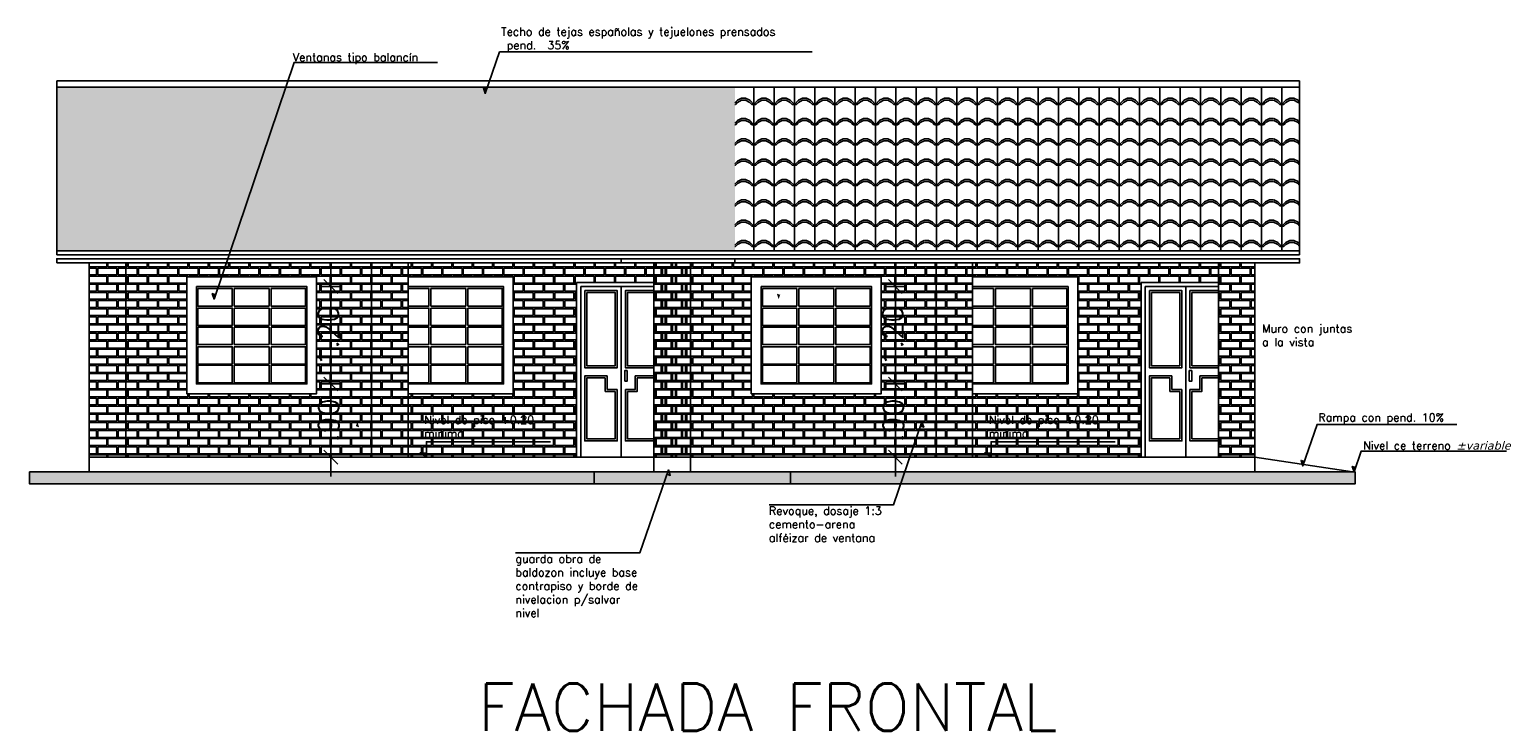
# Model space of a CAD drawing. Header units: millimetres. Extents: x 2017 to 2509, y 466 to 1783.
# Tile 24 of 25: x 2429 to 2447, y 586 to 594. Entities that reach past the tile are written whole.
import ezdxf
from ezdxf.enums import TextEntityAlignment as Align

# ---------------------------------------------------------------- set-up
doc = ezdxf.new("R2010")
doc.units = ezdxf.units.MM
for name, color, linetype in [('COTA', 13, 'Continuous'), ('ESPECARQ', 2, 'Continuous'), ('LINVISTA', 13, 'Continuous'), ('margen', 6, 'Continuous'), ('PAREDE', 6, 'Continuous'), ('piso', 13, 'Continuous')]:
    doc.layers.add(name, color=color, linetype=linetype)
doc.styles.add('REGUA80', font='simplex.shx')
doc.styles.add('SIMPLEX_8', font='simplex.shx')
doc.dimstyles.new('08', dxfattribs={"dimtxt": 0.25, "dimasz": 0.12, "dimexe": 0, "dimexo": 0, "dimgap": 0.15, "dimtad": 1, "dimzin": 4, "dimdsep": 46, "dimtxsty": 'SIMPLEX_8', "dimblk1": 'D', "dimblk2": 'D', "dimsah": 1, "dimcen": 0.09, "dimse1": 1, "dimse2": 1, "dimclre": 256, "dimclrt": 2, "dimadec": 0, "dimazin": 0, "dimtfac": 1, "dimtmove": 2, "dimatfit": 3, "dimldrblk": 'D', "dimfxl": 1, "dimtolj": 1, "dimtzin": 0, "dimarcsym": 0})
pattern_1 = [(0, (2152.47711, 460.28505), (0.125, 0.1), [0.235, -0.015]), (0, (2152.47711, 460.37005), (0.125, 0.1), [0.235, -0.015]), (90, (2152.47711, 460.28505), (-0.125, 0.1), [0.085, -0.115]), (90, (2152.46211, 460.28505), (-0.125, 0.1), [0.085, -0.115])]
pattern_2 = [(0, (2159.42711, 460.28505), (0.125, 0.1), [0.235, -0.015]), (0, (2159.42711, 460.37005), (0.125, 0.1), [0.235, -0.015]), (90, (2159.42711, 460.28505), (-0.125, 0.1), [0.085, -0.115]), (90, (2159.41211, 460.28505), (-0.125, 0.1), [0.085, -0.115])]

# ---------------------------------------------------------------- blocks, each defined once
blk = doc.blocks.new('D')
for p, q in [((-1, 0), (1, 0)), ((0, -1), (0, 1))]:
    blk.add_line(p, q)
at = {"color": 4}
blk.add_line((-0.71, -0.71), (0.71, 0.71), dxfattribs=at)
blk = doc.blocks.new('*D82')
at = {"layer": 'COTA', "color": 0, "lineweight": -2, "transparency": 16777216}
for p, q in [((2432.971, 589.963), (2432.971, 590.083)), ((2432.971, 589.843), (2432.971, 588.943)), ((2432.971, 588.823), (2432.971, 588.703))]:
    blk.add_line(p, q, dxfattribs=at)
at = {"layer": 'Defpoints', "color": 0, "transparency": 16777216}
for p in [(2432.677, 589.843), (2432.677, 588.943), (2432.971, 588.943)]:
    blk.add_point(p, dxfattribs=at)
at = {"layer": 'COTA', "color": 0, "lineweight": -2, "transparency": 16777216, "xscale": 0.12, "yscale": 0.12, "zscale": 0.12}
for p, rotation in [((2432.971, 589.843), 270), ((2432.971, 588.943), 90)]:
    blk.add_blockref('D', p, dxfattribs=dict(at, rotation=rotation))
at = {"layer": 'COTA', "color": 2, "transparency": 16777216, "insert": (2432.946, 589.394), "char_height": 0.25, "attachment_point": 5, "rotation": 90, "style": 'SIMPLEX_8'}
blk.add_mtext('\\A1;.90', dxfattribs=at)
blk = doc.blocks.new('*D83')
at = {"layer": 'COTA', "color": 0, "lineweight": -2, "transparency": 16777216}
for p, q in [((2432.971, 591.163), (2432.971, 591.283)), ((2432.971, 589.843), (2432.971, 591.043)), ((2432.971, 589.723), (2432.971, 589.603))]:
    blk.add_line(p, q, dxfattribs=at)
at = {"layer": 'Defpoints', "color": 0, "transparency": 16777216}
for p in [(2432.677, 591.043), (2432.971, 591.043), (2432.677, 589.843)]:
    blk.add_point(p, dxfattribs=at)
at = {"layer": 'COTA', "color": 0, "lineweight": -2, "transparency": 16777216, "xscale": 0.12, "yscale": 0.12, "zscale": 0.12}
for p, rotation in [((2432.971, 591.043), 270), ((2432.971, 589.843), 90)]:
    blk.add_blockref('D', p, dxfattribs=dict(at, rotation=rotation))
at = {"layer": 'COTA', "color": 2, "transparency": 16777216, "insert": (2432.939, 590.438), "char_height": 0.25, "attachment_point": 5, "rotation": 90, "style": 'SIMPLEX_8'}
blk.add_mtext('\\A1;1.20', dxfattribs=at)
blk = doc.blocks.new('*D91')
at = {"layer": 'COTA', "color": 0, "lineweight": -2, "transparency": 16777216}
for p, q in [((2439.921, 589.963), (2439.921, 590.083)), ((2439.921, 589.843), (2439.921, 588.943)), ((2439.921, 588.823), (2439.921, 588.703))]:
    blk.add_line(p, q, dxfattribs=at)
at = {"layer": 'Defpoints', "color": 0, "transparency": 16777216}
for p in [(2439.627, 589.843), (2439.627, 588.943), (2439.921, 588.943)]:
    blk.add_point(p, dxfattribs=at)
at = {"layer": 'COTA', "color": 0, "lineweight": -2, "transparency": 16777216, "xscale": 0.12, "yscale": 0.12, "zscale": 0.12}
for p, rotation in [((2439.921, 589.843), 270), ((2439.921, 588.943), 90)]:
    blk.add_blockref('D', p, dxfattribs=dict(at, rotation=rotation))
at = {"layer": 'COTA', "color": 2, "transparency": 16777216, "insert": (2439.896, 589.394), "char_height": 0.25, "attachment_point": 5, "rotation": 90, "style": 'SIMPLEX_8'}
blk.add_mtext('\\A1;.90', dxfattribs=at)
blk = doc.blocks.new('*D92')
at = {"layer": 'COTA', "color": 0, "lineweight": -2, "transparency": 16777216}
for p, q in [((2439.921, 591.163), (2439.921, 591.283)), ((2439.921, 589.843), (2439.921, 591.043)), ((2439.921, 589.723), (2439.921, 589.603))]:
    blk.add_line(p, q, dxfattribs=at)
at = {"layer": 'Defpoints', "color": 0, "transparency": 16777216}
for p in [(2439.627, 591.043), (2439.921, 591.043), (2439.627, 589.843)]:
    blk.add_point(p, dxfattribs=at)
at = {"layer": 'COTA', "color": 0, "lineweight": -2, "transparency": 16777216, "xscale": 0.12, "yscale": 0.12, "zscale": 0.12}
for p, rotation in [((2439.921, 591.043), 270), ((2439.921, 589.843), 90)]:
    blk.add_blockref('D', p, dxfattribs=dict(at, rotation=rotation))
at = {"layer": 'COTA', "color": 2, "transparency": 16777216, "insert": (2439.889, 590.438), "char_height": 0.25, "attachment_point": 5, "rotation": 90, "style": 'SIMPLEX_8'}
blk.add_mtext('\\A1;1.20', dxfattribs=at)

msp = doc.modelspace()

# ---------------------------------------------------------------- hatches: boundary and pattern name
at = {"layer": 'ESPECARQ'}
for points in [[(2434.892, 593.473), (2434.851, 593.487), (2434.873, 593.419)], [(2431.553, 590.941), (2431.512, 590.955), (2431.534, 590.888)], [(2438.503, 590.941), (2438.462, 590.955), (2438.484, 590.888)], [(2433.279, 589.324), (2433.32, 589.31), (2433.298, 589.378)], [(2440.229, 589.324), (2440.27, 589.31), (2440.248, 589.378)], [(2434.149, 588.943), (2434.149, 588.993), (2434.07, 588.994)], [(2441.099, 588.943), (2441.099, 588.993), (2441.02, 588.994)], [(2444.955, 588.888), (2444.914, 588.902), (2444.936, 588.835)], [(2445.586, 588.815), (2445.545, 588.829), (2445.567, 588.761)]]:
    msp.add_hatch(color=256, dxfattribs=at).paths.add_polyline_path(points)
at = {"layer": 'LINVISTA'}
h = msp.add_hatch(dxfattribs=at)
h.set_pattern_fill('TELHADO', color=1, scale=0.25, style=0)
h.set_pattern_definition([(0, (2152.4521, 460.28505), (0, 0.25), [0.05, -0.2]), (0, (2152.5771, 460.33505), (0, 0.25), [0.05, -0.2]), (0, (2152.5771, 460.36005), (0, 0.25), [0.05, -0.2]), (90, (2152.4771, 460.28505), (-0.25, 2e-17), [0.25]), (45, (2152.47711, 460.28505), (3e-17, 0.25), [0.07071068, -0.28284272]), (45, (2152.50211, 460.28505), (3e-17, 0.25), [0.03535535, -0.31819804]), (135, (2152.47711, 460.28505), (-0.25, 3e-17), [0.07071068, -0.28284272]), (135, (2152.70211, 460.28505), (-0.25, 3e-17), [0.03535535, -0.31819804]), (26.56505, (2152.52711, 460.31005), (0.25, 2e-10), [0.0559, -0.503117]), (153.43495, (2152.42711, 460.31005), (-0.25, 2e-10), [0.0559, -0.503117]), (26.56505, (2152.52711, 460.33505), (0.25, 2e-10), [0.0559, -0.503117]), (153.43495, (2152.42711, 460.33505), (-0.25, 2e-10), [0.0559, -0.503117])])
h.paths.add_polyline_path([(2429.597, 593.496), (2429.597, 591.484), (2437.946, 591.484), (2437.946, 593.496)])
h = msp.add_hatch(dxfattribs=at)
h.set_pattern_fill('TELHADO', color=1, scale=0.25, style=0)
h.set_pattern_definition([(0, (2159.4021, 460.28505), (0, 0.25), [0.05, -0.2]), (0, (2159.5271, 460.33505), (0, 0.25), [0.05, -0.2]), (0, (2159.5271, 460.36005), (0, 0.25), [0.05, -0.2]), (90, (2159.4271, 460.28505), (-0.25, 2e-17), [0.25]), (45, (2159.42711, 460.28505), (3e-17, 0.25), [0.07071068, -0.28284272]), (45, (2159.45211, 460.28505), (3e-17, 0.25), [0.03535535, -0.31819804]), (135, (2159.42711, 460.28505), (-0.25, 3e-17), [0.07071068, -0.28284272]), (135, (2159.65211, 460.28505), (-0.25, 3e-17), [0.03535535, -0.31819804]), (26.56505, (2159.47711, 460.31005), (0.25, 2e-10), [0.0559, -0.503117]), (153.43495, (2159.37711, 460.31005), (-0.25, 2e-10), [0.0559, -0.503117]), (26.56505, (2159.47711, 460.33505), (0.25, 2e-10), [0.0559, -0.503117]), (153.43495, (2159.37711, 460.33505), (-0.25, 2e-10), [0.0559, -0.503117])])
h.paths.add_polyline_path([(2437.946, 593.496), (2437.946, 591.484), (2444.896, 591.484), (2444.896, 593.496)])
h = msp.add_hatch(dxfattribs=at)
h.set_pattern_fill('TIJOLO', color=2, scale=0.5, style=0)
h.set_pattern_definition(pattern_1)
h.paths.add_polyline_path([(2437.397, 591.334), (2436.947, 591.334), (2436.947, 588.943), (2437.397, 588.943)])
h.paths.add_polyline_path([(2433.922, 591.334), (2433.472, 591.334), (2433.472, 588.943), (2433.922, 588.943)])
h.paths.add_polyline_path([(2430.447, 591.334), (2429.997, 591.334), (2429.997, 588.943), (2430.447, 588.943)])
h = msp.add_hatch(dxfattribs=at)
h.set_pattern_fill('TIJOLO', color=1, scale=0.5, style=0)
h.set_pattern_definition(pattern_1)
h.paths.add_polyline_path([(2435.217, 589.723), (2433.922, 589.723), (2433.922, 588.943), (2434.149, 588.943), (2434.07, 588.994), (2434.149, 588.993), (2434.149, 588.943), (2435.997, 588.943), (2435.997, 591.093), (2436.947, 591.093), (2436.947, 591.334), (2433.922, 591.334), (2433.922, 591.163), (2435.217, 591.163)])
h.paths.add_polyline_path([(2433.472, 591.334), (2431.685, 591.334), (2431.627, 591.163), (2432.797, 591.163), (2432.797, 589.723), (2431.197, 589.723), (2431.197, 591.163), (2431.627, 591.163), (2431.685, 591.334), (2430.447, 591.334), (2430.447, 588.943), (2433.149, 588.943), (2433.298, 589.378), (2433.32, 589.31), (2433.279, 589.324), (2433.149, 588.943), (2433.472, 588.943)])
h.paths.add_polyline_path([(2434.095, 589.159), (2435.664, 589.159), (2435.664, 589.476), (2434.095, 589.476)], flags=24)
h.paths.add_polyline_path([(2433.134, 589.07), (2433.134, 589.719), (2432.759, 589.719), (2432.759, 589.07)], flags=24)
h.paths.add_polyline_path([(2433.127, 590.018), (2433.127, 590.857), (2432.752, 590.857), (2432.752, 590.018)], flags=24)
h = msp.add_hatch(dxfattribs=at)
h.set_pattern_fill('TIJOLO', color=2, scale=0.5, style=0)
h.set_pattern_definition(pattern_2)
h.paths.add_polyline_path([(2444.347, 591.334), (2443.897, 591.334), (2443.897, 588.943), (2444.347, 588.943)])
h.paths.add_polyline_path([(2440.872, 591.334), (2440.422, 591.334), (2440.422, 588.943), (2440.872, 588.943)])
h.paths.add_polyline_path([(2437.397, 591.334), (2436.947, 591.334), (2436.947, 588.943), (2437.397, 588.943)])
h = msp.add_hatch(dxfattribs=at)
h.set_pattern_fill('TIJOLO', color=1, scale=0.5, style=0)
h.set_pattern_definition(pattern_2)
h.paths.add_polyline_path([(2442.167, 589.723), (2440.872, 589.723), (2440.872, 588.943), (2441.099, 588.943), (2441.02, 588.994), (2441.099, 588.993), (2441.099, 588.943), (2442.947, 588.943), (2442.947, 591.093), (2443.897, 591.093), (2443.897, 591.334), (2440.872, 591.334), (2440.872, 591.163), (2442.167, 591.163)])
h.paths.add_polyline_path([(2440.422, 591.334), (2438.635, 591.334), (2438.577, 591.163), (2439.747, 591.163), (2439.747, 589.723), (2438.147, 589.723), (2438.147, 591.163), (2438.577, 591.163), (2438.635, 591.334), (2437.397, 591.334), (2437.397, 588.943), (2440.099, 588.943), (2440.248, 589.378), (2440.27, 589.31), (2440.229, 589.324), (2440.099, 588.943), (2440.422, 588.943)])
h.paths.add_polyline_path([(2441.045, 589.159), (2442.614, 589.159), (2442.614, 589.476), (2441.045, 589.476)], flags=24)
h.paths.add_polyline_path([(2440.084, 589.07), (2440.084, 589.719), (2439.709, 589.719), (2439.709, 589.07)], flags=24)
h.paths.add_polyline_path([(2440.077, 590.018), (2440.077, 590.857), (2439.702, 590.857), (2439.702, 590.018)], flags=24)
h = msp.add_hatch(dxfattribs=at)
h.set_pattern_fill('SOLO2', color=3, scale=0.25, angle=90, style=0)
h.set_pattern_definition([(135, (2152.45211, 460.28505), (-0.15, 0.05), [0.141421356, -0.141421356]), (135, (2152.47711, 460.31005), (-0.15, 0.05), [0.141421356, -0.141421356]), (45, (2152.47711, 460.33505), (-0.05, 0.15), [0.07071068, -0.07071068]), (45, (2152.45211, 460.36005), (-0.05, 0.15), [0.07071068, -0.07071068]), (45, (2152.42711, 460.38505), (-0.05, 0.15), [0.07071068, -0.07071068]), (45, (2152.40211, 460.41005), (-0.05, 0.15), [0.07071068, -0.07071068])])
h.paths.add_polyline_path([(2429.263, 588.762), (2429.263, 588.613), (2438.63, 588.613), (2438.63, 588.762)])
h = msp.add_hatch(dxfattribs=at)
h.set_pattern_fill('SOLO2', color=3, scale=0.25, angle=90, style=0)
h.set_pattern_definition([(135, (2159.40211, 460.28505), (-0.15, 0.05), [0.141421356, -0.141421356]), (135, (2159.42711, 460.31005), (-0.15, 0.05), [0.141421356, -0.141421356]), (45, (2159.42711, 460.33505), (-0.05, 0.15), [0.07071068, -0.07071068]), (45, (2159.40211, 460.36005), (-0.05, 0.15), [0.07071068, -0.07071068]), (45, (2159.37711, 460.38505), (-0.05, 0.15), [0.07071068, -0.07071068]), (45, (2159.35211, 460.41005), (-0.05, 0.15), [0.07071068, -0.07071068])])
h.paths.add_polyline_path([(2436.213, 588.762), (2436.213, 588.613), (2445.58, 588.613), (2445.58, 588.762)])

# ---------------------------------------------------------------- linework, layer by layer
at = {"layer": 'ESPECARQ'}
for points in [[(2434.284, 593.802), (2432.519, 593.802), (2431.534, 590.888), (2431.512, 590.955), (2431.553, 590.941)], [(2438.896, 593.93), (2435.048, 593.93), (2434.873, 593.419), (2434.851, 593.487), (2434.892, 593.473)], [(2438.366, 588.356), (2439.898, 588.356), (2440.248, 589.378), (2440.27, 589.31), (2440.229, 589.324)], [(2446.832, 589.345), (2445.111, 589.345), (2444.936, 588.835), (2444.914, 588.902), (2444.955, 588.888)], [(2435.675, 589.132), (2434.149, 589.132), (2434.149, 588.943), (2434.07, 588.994), (2434.149, 588.993)], [(2442.625, 589.132), (2441.099, 589.132), (2441.099, 588.943), (2441.02, 588.994), (2441.099, 588.993)], [(2447.443, 589.017), (2445.655, 589.017), (2445.567, 588.761), (2445.545, 588.829), (2445.586, 588.815)], [(2435.245, 587.765), (2436.777, 587.765), (2437.127, 588.786), (2437.149, 588.718), (2437.108, 588.732)]]:
    msp.add_lwpolyline(points, dxfattribs=at)
at = {"layer": 'LINVISTA'}
for p, q in [((2435.997, 591.093), (2435.997, 588.943)), ((2435.997, 591.093), (2436.947, 591.093)), ((2436.047, 591.043), (2436.047, 588.943)), ((2436.047, 591.043), (2436.947, 591.043)), ((2436.547, 591.043), (2436.547, 588.943)), ((2442.947, 591.093), (2442.947, 588.943)), ((2442.947, 591.093), (2443.897, 591.093)), ((2442.997, 591.043), (2442.997, 588.943)), ((2442.997, 591.043), (2443.897, 591.043)), ((2443.497, 591.043), (2443.497, 588.943))]:
    msp.add_line(p, q, dxfattribs=at)
for points in [[(2431.197, 591.163), (2432.797, 591.163), (2432.797, 589.723), (2431.197, 589.723)], [(2431.317, 591.043), (2432.677, 591.043), (2432.677, 589.843), (2431.317, 589.843)], [(2438.147, 591.163), (2439.747, 591.163), (2439.747, 589.723), (2438.147, 589.723)], [(2438.267, 591.043), (2439.627, 591.043), (2439.627, 589.843), (2438.267, 589.843)], [(2431.334, 591.017), (2431.757, 591.017), (2431.757, 590.803), (2431.334, 590.803)], [(2431.782, 591.017), (2432.212, 591.017), (2432.212, 590.803), (2431.782, 590.803)], [(2432.237, 591.017), (2432.66, 591.017), (2432.66, 590.803), (2432.237, 590.803)], [(2434.203, 591.017), (2434.633, 591.017), (2434.633, 590.803), (2434.203, 590.803)], [(2434.658, 591.017), (2435.081, 591.017), (2435.081, 590.803), (2434.658, 590.803)], [(2436.097, 590.993), (2436.497, 590.993), (2436.497, 590.043), (2436.097, 590.043)], [(2436.122, 590.968), (2436.472, 590.968), (2436.472, 590.068), (2436.122, 590.068)], [(2438.284, 591.017), (2438.707, 591.017), (2438.707, 590.803), (2438.284, 590.803)], [(2438.732, 591.017), (2439.162, 591.017), (2439.162, 590.803), (2438.732, 590.803)], [(2439.187, 591.017), (2439.61, 591.017), (2439.61, 590.803), (2439.187, 590.803)], [(2441.153, 591.017), (2441.583, 591.017), (2441.583, 590.803), (2441.153, 590.803)], [(2441.608, 591.017), (2442.031, 591.017), (2442.031, 590.803), (2441.608, 590.803)], [(2443.047, 590.993), (2443.447, 590.993), (2443.447, 590.043), (2443.047, 590.043)], [(2443.072, 590.968), (2443.422, 590.968), (2443.422, 590.068), (2443.072, 590.068)], [(2431.334, 590.778), (2431.757, 590.778), (2431.757, 590.563), (2431.334, 590.563)], [(2431.782, 590.778), (2432.212, 590.778), (2432.212, 590.563), (2431.782, 590.563)], [(2432.237, 590.778), (2432.66, 590.778), (2432.66, 590.563), (2432.237, 590.563)], [(2434.203, 590.778), (2434.633, 590.778), (2434.633, 590.563), (2434.203, 590.563)], [(2434.658, 590.778), (2435.081, 590.778), (2435.081, 590.563), (2434.658, 590.563)], [(2438.284, 590.778), (2438.707, 590.778), (2438.707, 590.563), (2438.284, 590.563)], [(2438.732, 590.778), (2439.162, 590.778), (2439.162, 590.563), (2438.732, 590.563)], [(2439.187, 590.778), (2439.61, 590.778), (2439.61, 590.563), (2439.187, 590.563)], [(2441.153, 590.778), (2441.583, 590.778), (2441.583, 590.563), (2441.153, 590.563)], [(2441.608, 590.778), (2442.031, 590.778), (2442.031, 590.563), (2441.608, 590.563)], [(2431.334, 590.544), (2431.757, 590.544), (2431.757, 590.33), (2431.334, 590.33)], [(2431.782, 590.544), (2432.212, 590.544), (2432.212, 590.33), (2431.782, 590.33)], [(2432.237, 590.544), (2432.66, 590.544), (2432.66, 590.33), (2432.237, 590.33)], [(2434.203, 590.544), (2434.633, 590.544), (2434.633, 590.33), (2434.203, 590.33)], [(2434.658, 590.544), (2435.081, 590.544), (2435.081, 590.33), (2434.658, 590.33)], [(2438.284, 590.544), (2438.707, 590.544), (2438.707, 590.33), (2438.284, 590.33)], [(2438.732, 590.544), (2439.162, 590.544), (2439.162, 590.33), (2438.732, 590.33)], [(2439.187, 590.544), (2439.61, 590.544), (2439.61, 590.33), (2439.187, 590.33)], [(2441.153, 590.544), (2441.583, 590.544), (2441.583, 590.33), (2441.153, 590.33)], [(2441.608, 590.544), (2442.031, 590.544), (2442.031, 590.33), (2441.608, 590.33)], [(2431.334, 590.302), (2431.757, 590.302), (2431.757, 590.087), (2431.334, 590.087)], [(2431.782, 590.302), (2432.212, 590.302), (2432.212, 590.087), (2431.782, 590.087)], [(2432.237, 590.302), (2432.66, 590.302), (2432.66, 590.087), (2432.237, 590.087)], [(2434.203, 590.302), (2434.633, 590.302), (2434.633, 590.087), (2434.203, 590.087)], [(2434.658, 590.302), (2435.081, 590.302), (2435.081, 590.087), (2434.658, 590.087)], [(2438.284, 590.302), (2438.707, 590.302), (2438.707, 590.087), (2438.284, 590.087)], [(2438.732, 590.302), (2439.162, 590.302), (2439.162, 590.087), (2438.732, 590.087)], [(2439.187, 590.302), (2439.61, 590.302), (2439.61, 590.087), (2439.187, 590.087)], [(2441.153, 590.302), (2441.583, 590.302), (2441.583, 590.087), (2441.153, 590.087)], [(2441.608, 590.302), (2442.031, 590.302), (2442.031, 590.087), (2441.608, 590.087)], [(2431.334, 590.073), (2431.757, 590.073), (2431.757, 589.858), (2431.334, 589.858)], [(2431.782, 590.073), (2432.212, 590.073), (2432.212, 589.858), (2431.782, 589.858)], [(2432.237, 590.073), (2432.66, 590.073), (2432.66, 589.858), (2432.237, 589.858)], [(2434.203, 590.073), (2434.633, 590.073), (2434.633, 589.858), (2434.203, 589.858)], [(2434.658, 590.073), (2435.081, 590.073), (2435.081, 589.858), (2434.658, 589.858)], [(2436.589, 589.877), (2436.619, 589.877), (2436.619, 590.007), (2436.589, 590.007)], [(2438.284, 590.073), (2438.707, 590.073), (2438.707, 589.858), (2438.284, 589.858)], [(2438.732, 590.073), (2439.162, 590.073), (2439.162, 589.858), (2438.732, 589.858)], [(2439.187, 590.073), (2439.61, 590.073), (2439.61, 589.858), (2439.187, 589.858)], [(2441.153, 590.073), (2441.583, 590.073), (2441.583, 589.858), (2441.153, 589.858)], [(2441.608, 590.073), (2442.031, 590.073), (2442.031, 589.858), (2441.608, 589.858)], [(2443.539, 589.877), (2443.569, 589.877), (2443.569, 590.007), (2443.539, 590.007)], [(2429.263, 588.762), (2438.63, 588.762), (2438.63, 588.613), (2429.263, 588.613)], [(2436.213, 588.762), (2445.58, 588.762), (2445.58, 588.613), (2436.213, 588.613)]]:
    msp.add_lwpolyline(points, close=True, dxfattribs=at)
for points in [[(2433.922, 591.163), (2435.217, 591.163), (2435.217, 589.723), (2433.922, 589.723)], [(2433.922, 591.043), (2435.097, 591.043), (2435.097, 589.843), (2433.922, 589.843)], [(2440.872, 591.163), (2442.167, 591.163), (2442.167, 589.723), (2440.872, 589.723)], [(2440.872, 591.043), (2442.047, 591.043), (2442.047, 589.843), (2440.872, 589.843)], [(2433.922, 591.017), (2434.178, 591.017), (2434.178, 590.803), (2433.922, 590.803)], [(2436.947, 590.993), (2436.597, 590.993), (2436.597, 590.043), (2436.947, 590.043)], [(2436.947, 590.968), (2436.622, 590.968), (2436.622, 590.068), (2436.947, 590.068)], [(2440.872, 591.017), (2441.128, 591.017), (2441.128, 590.803), (2440.872, 590.803)], [(2443.897, 590.993), (2443.547, 590.993), (2443.547, 590.043), (2443.897, 590.043)], [(2443.897, 590.968), (2443.572, 590.968), (2443.572, 590.068), (2443.897, 590.068)], [(2433.922, 590.778), (2434.178, 590.778), (2434.178, 590.563), (2433.922, 590.563)], [(2440.872, 590.778), (2441.128, 590.778), (2441.128, 590.563), (2440.872, 590.563)], [(2433.922, 590.544), (2434.178, 590.544), (2434.178, 590.33), (2433.922, 590.33)], [(2440.872, 590.544), (2441.128, 590.544), (2441.128, 590.33), (2440.872, 590.33)], [(2433.922, 590.302), (2434.178, 590.302), (2434.178, 590.087), (2433.922, 590.087)], [(2440.872, 590.302), (2441.128, 590.302), (2441.128, 590.087), (2440.872, 590.087)], [(2433.922, 590.073), (2434.178, 590.073), (2434.178, 589.858), (2433.922, 589.858)], [(2440.872, 590.073), (2441.128, 590.073), (2441.128, 589.858), (2440.872, 589.858)], [(2436.497, 589.777), (2436.497, 589.143), (2436.097, 589.143), (2436.097, 589.943), (2436.375, 589.943)], [(2436.472, 589.752), (2436.472, 589.168), (2436.122, 589.168), (2436.122, 589.918), (2436.35, 589.918)], [(2436.472, 589.752), (2436.35, 589.752), (2436.35, 589.918)], [(2436.497, 589.777), (2436.375, 589.777), (2436.375, 589.943)], [(2436.597, 589.777), (2436.719, 589.777), (2436.719, 589.943)], [(2436.597, 589.777), (2436.597, 589.143), (2436.947, 589.143)], [(2436.622, 589.752), (2436.744, 589.752), (2436.744, 589.918)], [(2436.947, 589.943), (2436.719, 589.943)], [(2436.947, 589.918), (2436.744, 589.918)], [(2443.447, 589.777), (2443.447, 589.143), (2443.047, 589.143), (2443.047, 589.943), (2443.325, 589.943)], [(2443.422, 589.752), (2443.422, 589.168), (2443.072, 589.168), (2443.072, 589.918), (2443.3, 589.918)], [(2443.422, 589.752), (2443.3, 589.752), (2443.3, 589.918)], [(2443.447, 589.777), (2443.325, 589.777), (2443.325, 589.943)], [(2443.547, 589.777), (2443.669, 589.777), (2443.669, 589.943)], [(2443.547, 589.777), (2443.547, 589.143), (2443.897, 589.143)], [(2443.572, 589.752), (2443.694, 589.752), (2443.694, 589.918)], [(2443.897, 589.943), (2443.669, 589.943)], [(2443.897, 589.918), (2443.694, 589.918)], [(2436.622, 589.752), (2436.622, 589.168), (2436.947, 589.168)], [(2443.572, 589.752), (2443.572, 589.168), (2443.897, 589.168)]]:
    msp.add_lwpolyline(points, dxfattribs=at)
at = {"layer": 'margen', "color": 2}
for p, q in [((2429.597, 593.574), (2437.946, 593.574)), ((2429.597, 591.434), (2429.597, 593.574)), ((2429.597, 593.496), (2437.946, 593.496)), ((2436.547, 593.574), (2444.896, 593.574)), ((2436.547, 593.496), (2444.896, 593.496)), ((2444.896, 593.574), (2444.896, 591.434)), ((2429.597, 591.484), (2437.946, 591.484)), ((2437.946, 591.434), (2429.597, 591.434)), ((2436.547, 591.484), (2444.896, 591.484)), ((2444.896, 591.434), (2436.547, 591.434))]:
    msp.add_line(p, q, dxfattribs=at)
for points in [[(2429.597, 591.334), (2437.946, 591.334), (2437.946, 591.384), (2429.597, 591.384)], [(2436.547, 591.334), (2444.896, 591.334), (2444.896, 591.384), (2436.547, 591.384)]]:
    msp.add_lwpolyline(points, close=True, dxfattribs=at)
at = {"layer": 'PAREDE'}
for p, q in [((2429.997, 591.334), (2429.997, 588.943)), ((2430.447, 591.334), (2430.447, 588.943)), ((2433.472, 591.334), (2433.472, 588.943)), ((2433.922, 591.334), (2433.922, 588.943)), ((2436.947, 591.334), (2436.947, 588.943)), ((2436.947, 591.334), (2436.947, 588.943)), ((2437.397, 591.334), (2437.397, 588.762)), ((2437.397, 591.334), (2437.397, 588.943)), ((2440.422, 591.334), (2440.422, 588.943)), ((2440.872, 591.334), (2440.872, 588.943)), ((2443.897, 591.334), (2443.897, 588.943)), ((2444.347, 591.334), (2444.347, 588.762))]:
    msp.add_line(p, q, dxfattribs=at)
at = {"layer": 'piso', "color": 5}
for p, q in [((2429.997, 588.943), (2437.397, 588.943)), ((2429.997, 588.943), (2429.997, 588.762)), ((2436.947, 588.943), (2444.347, 588.943)), ((2436.947, 588.943), (2436.947, 588.762)), ((2445.547, 588.762), (2444.347, 588.943))]:
    msp.add_line(p, q, dxfattribs=at)

# ---------------------------------------------------------------- texts
at = {"layer": 'ESPECARQ', "style": 'REGUA80'}
msp.add_text('FACHADA FRONTAL', height=0.58194, dxfattribs=at).set_placement((2438.351, 585.865), align=Align.MIDDLE)
at = {"layer": 'ESPECARQ', "char_height": 0.1, "style": 'REGUA80'}
for s, insert, width, attachment_point in [('\\A1;Techo de tejas españolas y tejuelones prensados\\P pend.  35%', (2435.067, 593.93), 3.8681, 7), ('\\A1;Ventanas tipo balancín', (2432.504, 593.782), 3.8681, 7), ('\\A1;Muro con juntas\\Pa la vista', (2444.435, 590.309), 1.27497, 7), ('\\A1;Nivel de piso +0.20 minimo', (2434.12, 589.184), 1.54096, 7), ('\\A1;Nivel de piso +0.20 minimo', (2441.07, 589.184), 1.54096, 7), ('\\A1;Rampa con pend. 10%', (2445.127, 589.348), 3.8681, 7), ('\\A1;Nivel ce terreno {\\A0;\\fVerdana|b0|i1|c0|p34;±variable}', (2445.678, 589.033), 1.88924, 7), ('\\A1;Revoque, dosaje 1:3\\Pcemento-arena\\Palféizar de ventana', (2438.364, 588.333), 1.64386, 1), ('\\A1;guarda obra de baldozon incluye base contrapiso y borde de nivelacion p/salvar nivel', (2435.243, 587.741), 1.64386, 1)]:
    msp.add_mtext(s, dxfattribs=dict(at, insert=insert, width=width, attachment_point=attachment_point))

# ---------------------------------------------------------------- dimensions: what is measured, and where the dimension line sits
at = {"layer": 'COTA'}
for base, p1, p2, picture, middle in [((2432.971, 591.043), (2432.677, 589.843), (2432.677, 591.043), '*D83', (2432.939, 590.438)), ((2439.921, 591.043), (2439.627, 589.843), (2439.627, 591.043), '*D92', (2439.889, 590.438)), ((2432.971, 588.943), (2432.677, 589.843), (2432.677, 588.943), '*D82', (2432.946, 589.394)), ((2439.921, 588.943), (2439.627, 589.843), (2439.627, 588.943), '*D91', (2439.896, 589.394))]:
    dim = msp.add_linear_dim(base=base, p1=p1, p2=p2, angle=90, dimstyle='08', dxfattribs=at)
    dim.commit()
    dim.dimension.update_dxf_attribs({"geometry": picture, "text_midpoint": middle, "dimtype": 160})

doc.saveas('drawing.dxf')
